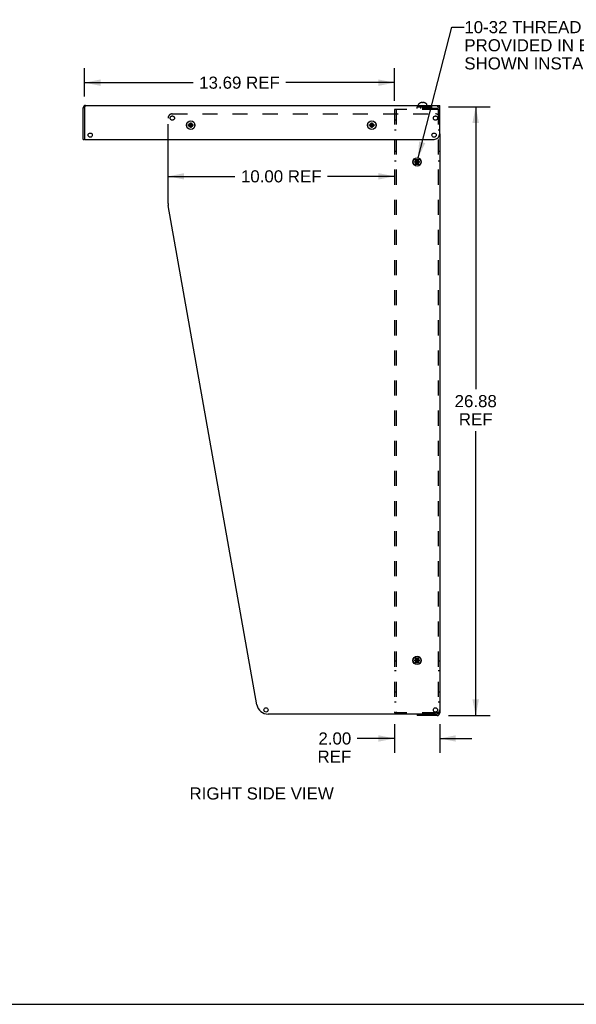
# Model space of a CAD drawing. Header units: inches. Extents: x 0 to 121, y 0 to 78.
# Tile 4 of 6: x 62 to 86, y 0 to 43. Entities that reach past the tile are written whole.
import ezdxf

# ---------------------------------------------------------------- set-up
doc = ezdxf.new("R2010")
doc.units = ezdxf.units.IN
doc.header["$LTSCALE"] = 6.648889
doc.header["$MEASUREMENT"] = 0
doc.linetypes.add('HIDDEN', pattern=[0.2, 0.1, -0.1])
doc.layers.get('0').update_dxf_attribs({"linetype": 'CONTINUOUS'})
doc.layers.add('DEFAULT_2', color=8, linetype='HIDDEN')
doc.layers.add('DIMENSIONS', color=7, linetype='CONTINUOUS')
doc.styles.get("Standard").update_dxf_attribs({"font": 'arial.ttf'})
doc.dimstyles.new('DIMSTYLE_1', dxfattribs={"dimtxt": 0.533333, "dimasz": 0.711111, "dimexe": 0.09, "dimexo": 0.07, "dimgap": 0.0375, "dimtad": 0, "dimtih": 1, "dimtoh": 1, "dimzin": 4, "dimdsep": 46, "dimtxsty": 'Standard', "dimblk": '_FILLED', "dimblk1": '_FILLED', "dimblk2": '_FILLED', "dimcen": 0.09, "dimadec": 3, "dimazin": 1, "dimtfac": 1, "dimtdec": 3, "dimtofl": 0, "dimtmove": 0, "dimatfit": 3, "dimldrblk": '_FILLED', "dimfxl": 0, "dimtolj": 1, "dimtzin": 4, "dimarcsym": 0})
doc.dimstyles.get("Standard").update_dxf_attribs({"dimtxt": 0.604444, "dimasz": 0.711111, "dimexe": 0.09, "dimexo": 0.07, "dimgap": 0.09, "dimtad": 0, "dimtih": 1, "dimtoh": 1, "dimdec": 3, "dimzin": 4, "dimdsep": 46, "dimtxsty": 'Standard', "dimblk": '_FILLED', "dimblk1": '_FILLED', "dimblk2": '_FILLED', "dimcen": 0.09, "dimadec": 3, "dimazin": 1, "dimtp": 0.001, "dimtm": 0.001, "dimtfac": 1, "dimtdec": 3, "dimtofl": 0, "dimtmove": 0, "dimatfit": 3, "dimldrblk": '_FILLED', "dimfxl": 0, "dimtolj": 1, "dimtzin": 4, "dimarcsym": 0})

# ---------------------------------------------------------------- blocks, each defined once
blk = doc.blocks.new('_FILLED')
at = {"color": 0, "linetype": 'ByBlock'}
blk.add_solid([(0, 0), (-1, 0.2), (-1, -0.2)], dxfattribs=at)
blk = doc.blocks.new('*D21')
at = {"layer": 'DIMENSIONS', "color": 2, "linetype": 'Continuous'}
for p, q in [((78.329, 12.364), (78.329, 11.095)), ((80.329, 12.365), (80.329, 11.095)), ((78.329, 11.735), (76.688, 11.735)), ((80.329, 11.735), (81.751, 11.735))]:
    blk.add_line(p, q, dxfattribs=at)
at = {"layer": 'DIMENSIONS', "color": 2, "linetype": 'Continuous', "xscale": 0.7111111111, "yscale": 0.7111111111, "zscale": 0.7111111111}
blk.add_blockref('_FILLED', (78.329, 11.735), dxfattribs=at)
at = {"layer": 'DIMENSIONS', "color": 2, "linetype": 'Continuous', "xscale": 0.7111111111, "yscale": 0.7111111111, "zscale": 0.7111111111, "rotation": 180}
blk.add_blockref('_FILLED', (80.329, 11.735), dxfattribs=at)
at = {"layer": 'DIMENSIONS', "color": 2, "linetype": 'Continuous', "insert": (76.421, 12.002), "char_height": 0.5333, "width": 1.48699, "attachment_point": 3, "line_spacing_factor": 0.9}
blk.add_mtext('2.00\\PREF', dxfattribs=at)
blk = doc.blocks.new('*D22')
at = {"layer": 'DIMENSIONS', "color": 2, "linetype": 'Continuous'}
for p, q in [((80.71, 39.62), (82.559, 39.62)), ((81.919, 39.62), (81.919, 27.159)), ((81.919, 12.745), (81.919, 25.293)), ((80.71, 12.745), (82.559, 12.745))]:
    blk.add_line(p, q, dxfattribs=at)
at = {"layer": 'DIMENSIONS', "color": 2, "linetype": 'Continuous', "xscale": 0.7111111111, "yscale": 0.7111111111, "zscale": 0.7111111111}
for p, rotation in [((81.919, 39.62), 90), ((81.919, 12.745), 270)]:
    blk.add_blockref('_FILLED', p, dxfattribs=dict(at, rotation=rotation))
at = {"layer": 'DIMENSIONS', "color": 2, "linetype": 'Continuous', "insert": (81.919, 26.893), "char_height": 0.5333, "width": 1.86369, "attachment_point": 2, "line_spacing_factor": 0.9}
blk.add_mtext('26.88\\PREF', dxfattribs=at)
blk = doc.blocks.new('*D26')
at = {"layer": 'DIMENSIONS', "color": 2, "linetype": 'Continuous'}
for p, q in [((64.639, 40.076), (64.639, 41.325)), ((78.329, 39.877), (78.329, 41.325)), ((64.639, 40.685), (69.439, 40.685)), ((78.329, 40.685), (73.529, 40.685))]:
    blk.add_line(p, q, dxfattribs=at)
at = {"layer": 'DIMENSIONS', "color": 2, "linetype": 'Continuous', "xscale": 0.7111111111, "yscale": 0.7111111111, "zscale": 0.7111111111, "rotation": 180}
blk.add_blockref('_FILLED', (64.639, 40.685), dxfattribs=at)
at = {"layer": 'DIMENSIONS', "color": 2, "linetype": 'Continuous', "xscale": 0.7111111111, "yscale": 0.7111111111, "zscale": 0.7111111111}
blk.add_blockref('_FILLED', (78.329, 40.685), dxfattribs=at)
at = {"layer": 'DIMENSIONS', "color": 2, "linetype": 'Continuous', "insert": (71.484, 40.951), "char_height": 0.5333, "width": 3.55688, "attachment_point": 2, "line_spacing_factor": 0.9}
blk.add_mtext('13.69 REF', dxfattribs=at)
blk = doc.blocks.new('*D27')
at = {"layer": 'DIMENSIONS', "color": 2, "linetype": 'Continuous'}
for p, q in [((68.329, 36.549), (71.284, 36.549)), ((78.329, 36.549), (75.374, 36.549))]:
    blk.add_line(p, q, dxfattribs=at)
at = {"layer": 'DIMENSIONS', "color": 2, "linetype": 'Continuous', "xscale": 0.7111111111, "yscale": 0.7111111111, "zscale": 0.7111111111, "rotation": 180}
blk.add_blockref('_FILLED', (68.329, 36.549), dxfattribs=at)
at = {"layer": 'DIMENSIONS', "color": 2, "linetype": 'Continuous', "xscale": 0.7111111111, "yscale": 0.7111111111, "zscale": 0.7111111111}
blk.add_blockref('_FILLED', (78.329, 36.549), dxfattribs=at)
at = {"layer": 'DIMENSIONS', "color": 2, "linetype": 'Continuous', "insert": (73.329, 36.816), "char_height": 0.5333, "width": 3.55688, "attachment_point": 2, "line_spacing_factor": 0.9}
blk.add_mtext('10.00 REF', dxfattribs=at)

msp = doc.modelspace()

# ---------------------------------------------------------------- linework, layer by layer
at = {"color": 7, "linetype": 'Continuous'}
for p, q in [((64.5791, 38.1805), (64.5791, 39.5785)), ((64.6391, 39.5785), (64.5791, 39.5785)), ((64.6443, 39.5984), (64.6391, 39.5785)), ((64.6811, 39.6805), (80.3291, 39.6805)), ((79.3926, 39.6805), (79.3926, 39.727)), ((79.4798, 39.7934), (79.4796, 39.7938)), ((79.4808, 39.7938), (79.4798, 39.7934)), ((79.5465, 39.8085), (79.5442, 39.8088)), ((79.5636, 39.7938), (79.5636, 39.8039)), ((79.5636, 39.7934), (79.5636, 39.7938)), ((79.5946, 39.7938), (79.5945, 39.7934)), ((79.5946, 39.8039), (79.5946, 39.7938)), ((79.614, 39.8088), (79.6117, 39.8085)), ((79.6182, 39.8085), (79.614, 39.8088)), ((79.6476, 39.8039), (79.6434, 39.8048)), ((79.6783, 39.7934), (79.6774, 39.7938)), ((79.6786, 39.7938), (79.6783, 39.7934)), ((79.7656, 39.6805), (79.7656, 39.727)), ((80.3291, 38.4305), (80.3291, 39.6805)), ((69.2298, 38.8234), (69.2308, 38.8235)), ((69.2298, 38.8234), (69.4283, 38.7925)), ((69.2298, 38.7925), (69.4283, 38.8234)), ((69.2308, 38.7925), (69.2298, 38.7925)), ((69.2308, 38.8235), (69.2606, 38.8235)), ((69.2606, 38.7925), (69.2308, 38.7925)), ((69.2606, 38.8235), (69.2942, 38.8429)), ((69.2606, 38.8235), (69.3976, 38.7925)), ((69.2606, 38.7925), (69.3976, 38.8235)), ((69.2942, 38.7731), (69.2606, 38.7925)), ((69.2942, 38.8429), (69.3136, 38.8765)), ((69.2942, 38.7731), (69.364, 38.8429)), ((69.2942, 38.8429), (69.364, 38.7731)), ((69.3136, 38.7395), (69.2942, 38.7731)), ((69.3136, 38.7087), (69.3445, 38.9072)), ((69.3136, 38.9063), (69.3136, 38.9072)), ((69.3445, 38.7087), (69.3136, 38.9072)), ((69.3136, 38.8765), (69.3136, 38.9063)), ((69.3136, 38.7395), (69.3446, 38.8765)), ((69.3446, 38.7395), (69.3136, 38.8765)), ((69.3136, 38.7097), (69.3136, 38.7395)), ((69.3136, 38.7087), (69.3136, 38.7097)), ((69.3445, 38.9072), (69.3446, 38.9063)), ((69.3446, 38.7097), (69.3445, 38.7087)), ((69.3446, 38.9063), (69.3446, 38.8765)), ((69.3446, 38.8765), (69.364, 38.8429)), ((69.364, 38.7731), (69.3446, 38.7395)), ((69.3446, 38.7395), (69.3446, 38.7097)), ((69.364, 38.8429), (69.3976, 38.8235)), ((69.3976, 38.7925), (69.364, 38.7731)), ((69.3976, 38.8235), (69.4274, 38.8235)), ((69.4274, 38.7925), (69.3976, 38.7925)), ((69.4274, 38.8235), (69.4283, 38.8234)), ((69.4283, 38.7925), (69.4274, 38.7925)), ((77.2298, 38.8234), (77.2308, 38.8235)), ((77.2298, 38.7925), (77.4283, 38.8234)), ((77.2298, 38.8234), (77.4283, 38.7925)), ((77.2308, 38.7925), (77.2298, 38.7925)), ((77.2308, 38.8235), (77.2606, 38.8235)), ((77.2606, 38.7925), (77.2308, 38.7925)), ((77.2606, 38.8235), (77.2942, 38.8429)), ((77.2606, 38.7925), (77.3976, 38.8235)), ((77.2606, 38.8235), (77.3976, 38.7925)), ((77.2942, 38.7731), (77.2606, 38.7925)), ((77.2942, 38.8429), (77.3136, 38.8765)), ((77.2942, 38.7731), (77.364, 38.8429)), ((77.2942, 38.8429), (77.364, 38.7731)), ((77.3136, 38.7395), (77.2942, 38.7731)), ((77.3136, 38.7087), (77.3445, 38.9072)), ((77.3136, 38.9063), (77.3136, 38.9072)), ((77.3445, 38.7087), (77.3136, 38.9072)), ((77.3136, 38.8765), (77.3136, 38.9063)), ((77.3136, 38.7395), (77.3446, 38.8765)), ((77.3446, 38.7395), (77.3136, 38.8765)), ((77.3136, 38.7097), (77.3136, 38.7395)), ((77.3136, 38.7087), (77.3136, 38.7097)), ((77.3445, 38.9072), (77.3446, 38.9063)), ((77.3446, 38.7097), (77.3445, 38.7087)), ((77.3446, 38.9063), (77.3446, 38.8765)), ((77.3446, 38.8765), (77.364, 38.8429)), ((77.364, 38.7731), (77.3446, 38.7395)), ((77.3446, 38.7395), (77.3446, 38.7097)), ((77.364, 38.8429), (77.3976, 38.8235)), ((77.3976, 38.7925), (77.364, 38.7731)), ((77.3976, 38.8235), (77.4274, 38.8235)), ((77.4274, 38.7925), (77.3976, 38.7925)), ((77.4274, 38.8235), (77.4283, 38.8234)), ((77.4283, 38.7925), (77.4274, 38.7925)), ((64.5791, 38.1805), (64.6391, 38.1805)), ((64.6691, 38.1805), (80.0791, 38.1805)), ((79.2298, 37.1984), (79.2308, 37.1985)), ((79.2298, 37.1675), (79.4283, 37.1984)), ((79.2298, 37.1984), (79.4283, 37.1675)), ((79.2308, 37.1675), (79.2298, 37.1675)), ((79.2308, 37.1985), (79.2606, 37.1985)), ((79.2606, 37.1675), (79.2308, 37.1675)), ((79.2606, 37.1985), (79.2942, 37.2179)), ((79.2606, 37.1675), (79.3976, 37.1985)), ((79.2606, 37.1985), (79.3976, 37.1675)), ((79.2942, 37.1481), (79.2606, 37.1675)), ((79.2942, 37.2179), (79.3136, 37.2515)), ((79.2942, 37.1481), (79.364, 37.2179)), ((79.2942, 37.2179), (79.364, 37.1481)), ((79.3136, 37.1145), (79.2942, 37.1481)), ((79.3136, 37.0837), (79.3445, 37.2822)), ((79.3136, 37.2813), (79.3136, 37.2822)), ((79.3445, 37.0837), (79.3136, 37.2822)), ((79.3136, 37.2515), (79.3136, 37.2813)), ((79.3136, 37.1145), (79.3446, 37.2515)), ((79.3446, 37.1145), (79.3136, 37.2515)), ((79.3136, 37.0847), (79.3136, 37.1145)), ((79.3136, 37.0837), (79.3136, 37.0847)), ((79.3445, 37.2822), (79.3446, 37.2813)), ((79.3446, 37.0847), (79.3445, 37.0837)), ((79.3446, 37.2813), (79.3446, 37.2515)), ((79.3446, 37.2515), (79.364, 37.2179)), ((79.364, 37.1481), (79.3446, 37.1145)), ((79.3446, 37.1145), (79.3446, 37.0847)), ((79.364, 37.2179), (79.3976, 37.1985)), ((79.3976, 37.1675), (79.364, 37.1481)), ((79.3976, 37.1985), (79.4274, 37.1985)), ((79.4274, 37.1675), (79.3976, 37.1675)), ((79.4274, 37.1985), (79.4283, 37.1984)), ((79.4283, 37.1675), (79.4274, 37.1675)), ((79.2606, 15.1985), (79.2942, 15.2179)), ((79.2942, 15.2179), (79.3136, 15.2515)), ((79.2942, 15.2179), (79.364, 15.1481)), ((79.2942, 15.1481), (79.364, 15.2179)), ((79.3445, 15.0837), (79.3136, 15.2822)), ((79.3136, 15.2813), (79.3136, 15.2822)), ((79.3136, 15.0837), (79.3445, 15.2822)), ((79.3136, 15.2515), (79.3136, 15.2813)), ((79.3446, 15.1145), (79.3136, 15.2515)), ((79.3136, 15.1145), (79.3446, 15.2515)), ((79.3445, 15.2822), (79.3446, 15.2813)), ((79.3446, 15.2813), (79.3446, 15.2515)), ((79.3446, 15.2515), (79.364, 15.2179)), ((79.364, 15.2179), (79.3976, 15.1985)), ((79.2298, 15.1984), (79.2308, 15.1985)), ((79.2298, 15.1675), (79.4283, 15.1984)), ((79.2298, 15.1984), (79.4283, 15.1675)), ((79.2308, 15.1675), (79.2298, 15.1675)), ((79.2308, 15.1985), (79.2606, 15.1985)), ((79.2606, 15.1675), (79.2308, 15.1675)), ((79.2606, 15.1675), (79.3976, 15.1985)), ((79.2606, 15.1985), (79.3976, 15.1675)), ((79.2942, 15.1481), (79.2606, 15.1675)), ((79.3136, 15.1145), (79.2942, 15.1481)), ((79.3136, 15.0847), (79.3136, 15.1145)), ((79.3136, 15.0837), (79.3136, 15.0847)), ((79.3446, 15.0847), (79.3445, 15.0837)), ((79.364, 15.1481), (79.3446, 15.1145)), ((79.3446, 15.1145), (79.3446, 15.0847)), ((79.3976, 15.1675), (79.364, 15.1481)), ((79.3976, 15.1985), (79.4274, 15.1985)), ((79.4274, 15.1675), (79.3976, 15.1675)), ((79.4274, 15.1985), (79.4283, 15.1984)), ((79.4283, 15.1675), (79.4274, 15.1675)), ((79.3291, 12.808), (79.3291, 12.7455)), ((0, 0), (120.8889, 0))]:
    msp.add_line(p, q, dxfattribs=at)
at = {"color": 3, "linetype": 'Continuous'}
for p, q in [((64.6391, 39.5785), (64.6391, 38.1805)), ((80.3291, 38.4305), (80.3291, 12.8625)), ((68.3291, 35.3521), (68.3291, 38.1805)), ((72.2558, 13.2205), (68.3368, 35.2646)), ((80.1416, 12.808), (72.748, 12.808)), ((80.2121, 12.7455), (79.3291, 12.7455)), ((80.3268, 12.8624), (80.3094, 12.8624)), ((80.3291, 12.8625), (80.3268, 12.8624))]:
    msp.add_line(p, q, dxfattribs=at)
at = {"color": 7, "linetype": 'Continuous'}
for points in [[(64.6548, 39.6352), (64.6496, 39.6175), (64.6443, 39.5984)], [(64.6811, 39.6805), (64.6758, 39.6785), (64.6706, 39.6727), (64.6653, 39.6633), (64.6601, 39.6506), (64.6548, 39.6352)], [(79.5442, 39.8088), (79.54, 39.8085), (79.5358, 39.8081), (79.5316, 39.8077), (79.5274, 39.8071), (79.5232, 39.8064), (79.519, 39.8057), (79.5148, 39.8048), (79.5106, 39.8039)], [(79.5636, 39.8039), (79.561, 39.8049), (79.5585, 39.8058), (79.556, 39.8065), (79.5536, 39.8072), (79.5512, 39.8077), (79.5488, 39.8082), (79.5465, 39.8085)], [(79.5791, 39.7938), (79.5765, 39.7938), (79.5739, 39.7938), (79.5713, 39.7937), (79.5687, 39.7937), (79.5662, 39.7936), (79.5636, 39.7934)], [(79.5945, 39.7934), (79.592, 39.7936), (79.5894, 39.7937), (79.5868, 39.7937), (79.5843, 39.7938), (79.5817, 39.7938), (79.5791, 39.7938)], [(79.6117, 39.8085), (79.6093, 39.8082), (79.607, 39.8077), (79.6046, 39.8072), (79.6022, 39.8065), (79.5997, 39.8058), (79.5972, 39.8049), (79.5946, 39.8039)], [(79.6434, 39.8048), (79.6392, 39.8057), (79.635, 39.8064), (79.6308, 39.8071), (79.6266, 39.8077), (79.6224, 39.8081), (79.6182, 39.8085)], [(69.2298, 38.7925), (69.2297, 38.7977), (69.2296, 38.8028), (69.2296, 38.808), (69.2296, 38.8132), (69.2297, 38.8183), (69.2298, 38.8234)], [(69.3136, 38.9072), (69.3162, 38.9073), (69.3187, 38.9074), (69.3213, 38.9074), (69.3239, 38.9075), (69.3265, 38.9075), (69.3291, 38.9075)], [(69.3291, 38.7085), (69.3265, 38.7085), (69.3239, 38.7085), (69.3213, 38.7085), (69.3187, 38.7086), (69.3162, 38.7086), (69.3136, 38.7087)], [(69.3291, 38.9075), (69.3317, 38.9075), (69.3343, 38.9075), (69.3368, 38.9074), (69.3394, 38.9074), (69.342, 38.9073), (69.3445, 38.9072)], [(69.3445, 38.7087), (69.342, 38.7086), (69.3394, 38.7086), (69.3368, 38.7085), (69.3343, 38.7085), (69.3317, 38.7085), (69.3291, 38.7085)], [(69.4283, 38.8234), (69.4285, 38.8183), (69.4286, 38.8132), (69.4286, 38.808), (69.4286, 38.8028), (69.4285, 38.7977), (69.4283, 38.7925)], [(77.2298, 38.7925), (77.2297, 38.7977), (77.2296, 38.8028), (77.2296, 38.808), (77.2296, 38.8132), (77.2297, 38.8183), (77.2298, 38.8234)], [(77.3136, 38.9072), (77.3162, 38.9073), (77.3187, 38.9074), (77.3213, 38.9074), (77.3239, 38.9075), (77.3265, 38.9075), (77.3291, 38.9075)], [(77.3291, 38.7085), (77.3265, 38.7085), (77.3239, 38.7085), (77.3213, 38.7085), (77.3187, 38.7086), (77.3162, 38.7086), (77.3136, 38.7087)], [(77.3291, 38.9075), (77.3317, 38.9075), (77.3343, 38.9075), (77.3368, 38.9074), (77.3394, 38.9074), (77.342, 38.9073), (77.3445, 38.9072)], [(77.3445, 38.7087), (77.342, 38.7086), (77.3394, 38.7086), (77.3368, 38.7085), (77.3343, 38.7085), (77.3317, 38.7085), (77.3291, 38.7085)], [(77.4283, 38.8234), (77.4285, 38.8183), (77.4286, 38.8132), (77.4286, 38.808), (77.4286, 38.8028), (77.4285, 38.7977), (77.4283, 38.7925)], [(79.2298, 37.1675), (79.2297, 37.1727), (79.2296, 37.1778), (79.2296, 37.183), (79.2296, 37.1882), (79.2297, 37.1933), (79.2298, 37.1984)], [(79.3136, 37.2822), (79.3162, 37.2823), (79.3187, 37.2824), (79.3213, 37.2824), (79.3239, 37.2825), (79.3265, 37.2825), (79.3291, 37.2825)], [(79.3291, 37.0835), (79.3265, 37.0835), (79.3239, 37.0835), (79.3213, 37.0835), (79.3187, 37.0836), (79.3162, 37.0836), (79.3136, 37.0837)], [(79.3291, 37.2825), (79.3317, 37.2825), (79.3343, 37.2825), (79.3368, 37.2824), (79.3394, 37.2824), (79.342, 37.2823), (79.3445, 37.2822)], [(79.3445, 37.0837), (79.342, 37.0836), (79.3394, 37.0836), (79.3368, 37.0835), (79.3343, 37.0835), (79.3317, 37.0835), (79.3291, 37.0835)], [(79.4283, 37.1984), (79.4285, 37.1933), (79.4286, 37.1882), (79.4286, 37.183), (79.4286, 37.1778), (79.4285, 37.1727), (79.4283, 37.1675)], [(79.3136, 15.2822), (79.3162, 15.2823), (79.3187, 15.2824), (79.3213, 15.2824), (79.3239, 15.2825), (79.3265, 15.2825), (79.3291, 15.2825)], [(79.3291, 15.2825), (79.3317, 15.2825), (79.3343, 15.2825), (79.3368, 15.2824), (79.3394, 15.2824), (79.342, 15.2823), (79.3445, 15.2822)], [(79.2298, 15.1675), (79.2297, 15.1727), (79.2296, 15.1778), (79.2296, 15.183), (79.2296, 15.1882), (79.2297, 15.1933), (79.2298, 15.1984)], [(79.3291, 15.0835), (79.3265, 15.0835), (79.3239, 15.0835), (79.3213, 15.0835), (79.3187, 15.0836), (79.3162, 15.0836), (79.3136, 15.0837)], [(79.3445, 15.0837), (79.342, 15.0836), (79.3394, 15.0836), (79.3368, 15.0835), (79.3343, 15.0835), (79.3317, 15.0835), (79.3291, 15.0835)], [(79.4283, 15.1984), (79.4285, 15.1933), (79.4286, 15.1882), (79.4286, 15.183), (79.4286, 15.1778), (79.4285, 15.1727), (79.4283, 15.1675)]]:
    msp.add_lwpolyline(points, dxfattribs=at)
at = {"color": 3, "linetype": 'Continuous'}
msp.add_lwpolyline([(80.3094, 12.8624), (80.2771, 12.8623), (80.2734, 12.8623)], dxfattribs=at)
at = {"color": 7, "linetype": 'Continuous'}
for centre, radius in [((69.3291, 38.808), 0.1865), ((77.3291, 38.808), 0.1865), ((64.8891, 38.368), 0.0938), ((80.0791, 38.368), 0.0938), ((79.3291, 37.183), 0.1865), ((79.3291, 15.183), 0.1865)]:
    msp.add_circle(centre, radius, dxfattribs=at)
at = {"color": 3, "linetype": 'Continuous'}
for centre in [(72.655, 12.9955), (80.1416, 12.9955)]:
    msp.add_circle(centre, 0.0938, dxfattribs=at)
at = {"color": 7, "linetype": 'Continuous'}
for centre, radius, start, end in [((64.6811, 39.5785), 0.102, 90, 180), ((79.4126, 39.727), 0.02, 133.5138, 180), ((79.5791, 39.5517), 0.2618, 112.33569, 133.5138), ((79.5791, 39.5517), 0.2614, 105.19411, 112.08938), ((79.5791, 39.5517), 0.2614, 67.91062, 74.80589), ((79.5791, 39.5517), 0.2618, 46.4862, 67.66431), ((79.7456, 39.727), 0.02, 0, 46.4862), ((69.2506, 38.8085), 0.109, 168.20491, 191.40685), ((69.4076, 38.8085), 0.109, 349.96297, 11.79509), ((77.2506, 38.8085), 0.109, 168.20491, 191.40685), ((77.4076, 38.8085), 0.109, 349.96297, 11.79509), ((80.0791, 38.4305), 0.25, 270, 360), ((64.6691, 38.2105), 0.03, 180, 270), ((80.2121, 12.8625), 0.042, 270, 330.53762)]:
    msp.add_arc(centre, radius, start, end, dxfattribs=at)
at = {"color": 3, "linetype": 'Continuous'}
for centre, radius, start, end in [((79.2506, 37.183), 0.109, 168.39903, 191.60097), ((79.4076, 37.183), 0.109, 348.39903, 11.60097), ((68.8291, 35.3521), 0.5, 180, 190.0806), ((79.2506, 15.183), 0.109, 168.39903, 191.60097), ((79.4076, 15.183), 0.109, 348.39903, 11.60097), ((72.748, 13.308), 0.5, 190.0806, 270), ((80.1416, 12.9955), 0.1875, 270, 360), ((80.2121, 12.8625), 0.117, 270, 360)]:
    msp.add_arc(centre, radius, start, end, dxfattribs=at)
at = {"layer": 'DEFAULT_2', "color": 8, "linetype": 'HIDDEN'}
for p, q in [((79.3291, 39.5455), (79.3291, 39.6205)), ((79.3291, 39.6205), (80.2121, 39.6205)), ((79.4961, 39.5455), (79.4961, 39.6205)), ((79.6621, 39.5455), (79.6621, 39.6205)), ((68.3291, 38.1805), (68.3291, 39.1205)), ((68.5166, 39.308), (80.1416, 39.308)), ((78.3291, 39.5038), (78.3291, 12.8622)), ((80.2121, 39.5038), (78.3291, 39.5038)), ((78.4041, 39.5038), (78.4041, 12.8622)), ((80.2121, 39.5455), (79.3291, 39.5455)), ((80.2349, 39.5037), (80.2121, 39.5038)), ((80.2541, 39.5035), (80.2541, 12.8625)), ((80.2541, 39.5035), (80.3291, 39.5035)), ((78.4041, 39.0267), (78.3291, 39.0267)), ((80.3291, 39.0267), (80.2541, 39.0267)), ((78.4041, 38.5892), (78.3291, 38.5892)), ((80.3291, 38.5892), (80.2541, 38.5892)), ((78.4041, 37.6517), (78.3291, 37.6517)), ((80.3291, 37.6517), (80.2541, 37.6517)), ((78.4041, 37.2142), (78.3291, 37.2142)), ((79.2506, 37.292), (79.4076, 37.292)), ((79.4076, 37.074), (79.2506, 37.074)), ((80.3291, 37.2142), (80.2541, 37.2142)), ((79.2506, 15.292), (79.4076, 15.292)), ((78.4041, 15.1517), (78.3291, 15.1517)), ((79.4076, 15.074), (79.2506, 15.074)), ((80.3291, 15.1517), (80.2541, 15.1517)), ((78.4041, 14.7142), (78.3291, 14.7142)), ((80.3291, 14.7142), (80.2541, 14.7142)), ((78.4041, 13.7767), (78.3291, 13.7767)), ((80.3291, 13.7767), (80.2541, 13.7767)), ((78.4041, 13.3392), (78.3291, 13.3392)), ((80.3291, 13.3392), (80.2541, 13.3392)), ((80.2121, 12.8622), (78.3291, 12.8622)), ((79.3291, 12.8205), (80.2121, 12.8205)), ((79.3291, 12.8205), (79.3291, 12.808)), ((79.4961, 12.7455), (79.4961, 12.8205)), ((79.6621, 12.7455), (79.6621, 12.8205)), ((80.2418, 12.8623), (80.2121, 12.8622)), ((80.2734, 12.8623), (80.2121, 12.8622)), ((80.2527, 12.8624), (80.2418, 12.8623)), ((80.2541, 12.8625), (80.2527, 12.8624)), ((80.2541, 12.8625), (80.3291, 12.8625))]:
    msp.add_line(p, q, dxfattribs=at)
for points in [[(80.2541, 39.5035), (80.2527, 39.5035), (80.2485, 39.5036), (80.2121, 39.5038)], [(80.3291, 39.5035), (80.3268, 39.5035), (80.3202, 39.5036), (80.2349, 39.5037)]]:
    msp.add_lwpolyline(points, dxfattribs=at)
for centre, radius in [((68.5166, 39.1205), 0.0938), ((80.1416, 39.1205), 0.0938), ((69.3291, 38.808), 0.083), ((77.3291, 38.808), 0.083), ((79.3291, 37.183), 0.083), ((79.3291, 15.183), 0.083)]:
    msp.add_circle(centre, radius, dxfattribs=at)
for centre, radius, start, end in [((80.2121, 39.5035), 0.117, 0, 90), ((68.5166, 39.1205), 0.1875, 90, 180), ((80.1416, 39.1205), 0.1875, 0, 90), ((80.2121, 39.5035), 0.042, 0, 90), ((79.2506, 37.183), 0.109, 90, 168.39903), ((79.2506, 37.183), 0.109, 191.60097, 270), ((79.4076, 37.183), 0.109, 11.60097, 90), ((79.4076, 37.183), 0.109, 270, 348.39903), ((79.2506, 15.183), 0.109, 90, 168.39903), ((79.4076, 15.183), 0.109, 11.60097, 90), ((79.2506, 15.183), 0.109, 191.60097, 270), ((79.4076, 15.183), 0.109, 270, 348.39903), ((80.2121, 12.8625), 0.042, 330.53762, 360)]:
    msp.add_arc(centre, radius, start, end, dxfattribs=at)

# ---------------------------------------------------------------- texts
at = {"layer": 'DIMENSIONS', "color": 2, "linetype": 'Continuous', "char_height": 0.533333, "line_spacing_factor": 0.9}
for s, insert, width, attachment_point in [('10-32 THREAD CUTTING SCREWS #102479 (x9)\\PPROVIDED IN BOLT PACK #134793\\PSHOWN INSTALLED FOR REFERENCE ONLY', (81.4156, 43.4021), 16.745477, 1), ('RIGHT SIDE VIEW', (72.4629, 9.5742), 6.360347, 2)]:
    msp.add_mtext(s, dxfattribs=dict(at, insert=insert, width=width, attachment_point=attachment_point))

# ---------------------------------------------------------------- dimensions: what is measured, and where the dimension line sits
at = {"layer": 'DIMENSIONS', "color": 2, "linetype": 'Continuous'}
for base, p1, p2, text, picture, middle in [((78.3291, 40.6847), (64.6391, 41.3947), (78.3291, 39.8065), '<> REF', '*D26', (71.4841, 40.6847)), ((80.3291, 11.7352), (78.3291, 11.0252), (80.3291, 11.0252), '<>\\PREF', '*D21', (75.6775, 11.3352))]:
    dim = msp.add_linear_dim(base=base, p1=p1, p2=p2, text=text, dimstyle='DIMSTYLE_1', dxfattribs=at)
    dim.commit()
    dim.dimension.update_dxf_attribs({"geometry": picture, "text_midpoint": middle, "dimtype": 160})
for base, p1, p2, angle, text, picture, middle in [((81.9192471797, 12.745480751), (80.6398603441, 39.620480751), (80.6398603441, 12.745480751), 270, '<>\\PREF', '*D22', (81.9192471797, 26.2261180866)), ((68.3291, 36.5491), (78.3291, 39.3788), (68.3291, 35.3521), 180, '<> REF', '*D27', (73.3291, 36.5491))]:
    dim = msp.add_linear_dim(base=base, p1=p1, p2=p2, angle=angle, text=text, dimstyle='DIMSTYLE_1', dxfattribs=at)
    dim.commit()
    dim.dimension.update_dxf_attribs({"geometry": picture, "text_midpoint": middle, "dimtype": 160})

# ---------------------------------------------------------------- leaders
at = {"layer": 'DIMENSIONS', "color": 2, "linetype": 'Continuous', "annotation_type": 0, "has_hookline": 1, "hookline_direction": 1, "text_width": 16.6607}
msp.add_leader([(79.3756, 37.3636), (80.8629, 43.1354), (81.4156, 43.1354)], dimstyle='Standard', override={"dimtad": 0}, dxfattribs=at)

doc.saveas('drawing.dxf')
